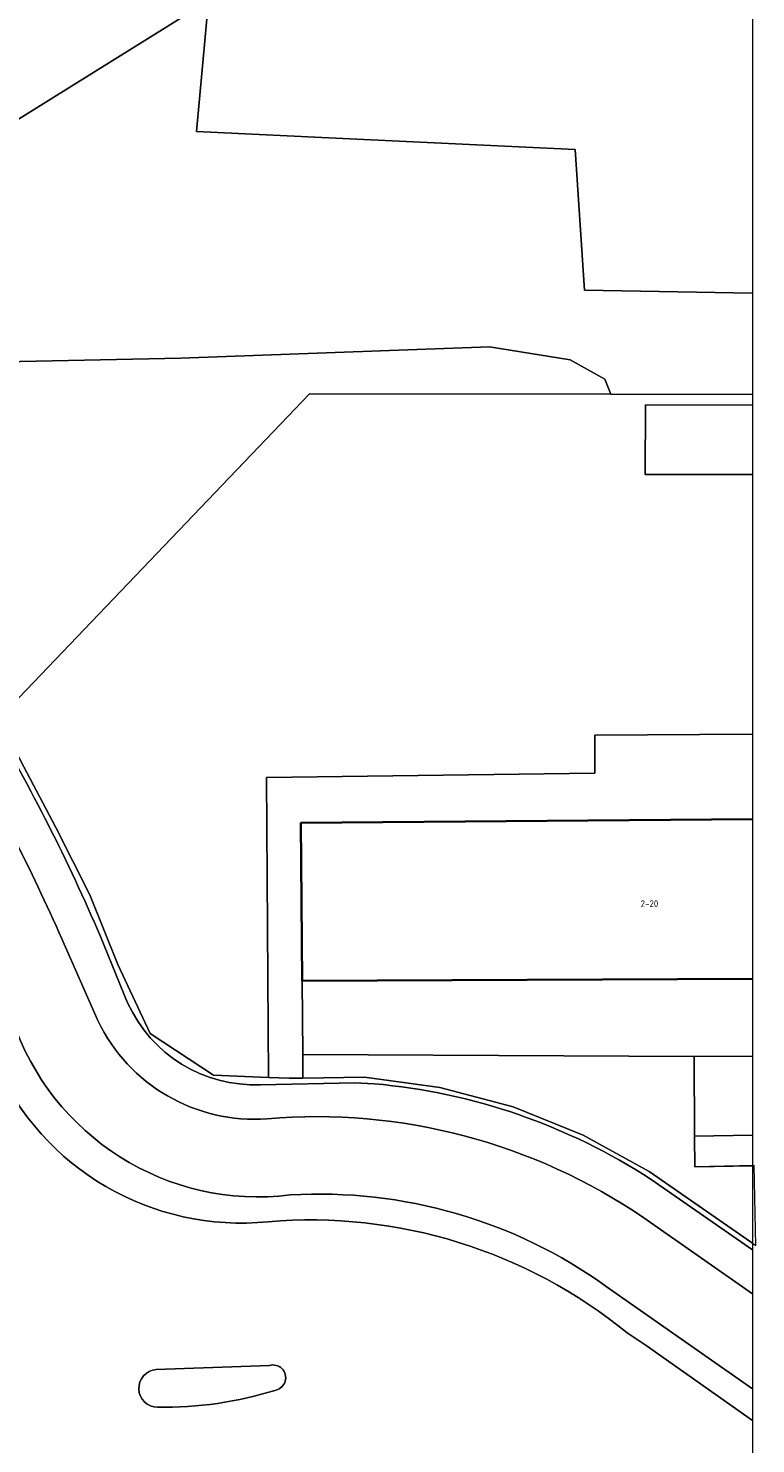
# Model space of a CAD drawing. Header units: metres. Extents: x 154991 to 155595, y 461305 to 461800.
# Tile 60 of 88: x 155546 to 155585, y 461479 to 461554. Entities that reach past the tile are written whole.
import ezdxf
from ezdxf.enums import TextEntityAlignment as Align

# ---------------------------------------------------------------- set-up
doc = ezdxf.new("R2010")
doc.units = ezdxf.units.M
for name, color, linetype, lineweight in [('B-WE-GR-BEPLANTING_CULTUUR_BOSPLANTSOEN-GV', 90, 'Continuous', 18), ('B-WE-GR-BEPLANTING_CULTUUR_HEESTERS-GV', 90, 'Continuous', 18), ('B-WE-GR-GROENVOORZIENING-GV', 80, 'Continuous', 18), ('B-WE-GR-HAAG-GV', 90, 'Continuous', 13), ('B-WE-IE-TERREINAFSCHEIDING_KUNSTMATIG_MUUR-G', 90, 'IE-TERREINAFSCHEIDING_KUNSTMATIG-SO', 18), ('B-WE-OG-BEBOUWING-GV', 7, 'Continuous', 35), ('B-WE-OG-BEBOUWING-T18', 10, 'Continuous', 18), ('B-WE-OG-TERREIN_BEGROEID-GV', 7, 'Continuous', 18), ('B-WE-OG-TERREIN_ERF-GV', 7, 'Continuous', 18), ('B-WE-VH-VERHARDING_ASFALT-GV', 252, 'Continuous', 18), ('B-WE-VH-VERHARDING_BETONSTRAATSTEEN-GV', 7, 'Continuous', 18), ('B-WE-VH-VERHARDING_TEGEL-GV', 252, 'Continuous', 18)]:
    doc.layers.add(name, color=color, linetype=linetype, lineweight=lineweight)
doc.layers.add('X-XX-AL-HULPLIJN-G', color=210, linetype='Continuous', lineweight=18, plot=False)
doc.styles.add('NLCS-ISO-M200-T18', font='NLCS-ISO.ttf', dxfattribs={"height": 0.36})
doc.linetypes.add('IE-TERREINAFSCHEIDING_KUNSTMATIG-SO', pattern='A,4,[82,NLCS.SHX,S=0.75,R=90,X=0,Y=0],4,-2', length=10)

msp = doc.modelspace()

# ---------------------------------------------------------------- linework, layer by layer
at = {"layer": 'B-WE-GR-BEPLANTING_CULTUUR_BOSPLANTSOEN-GV', "flags": 128}
msp.add_lwpolyline([(155584.678, 461540.309), (155575.79, 461540.469), (155575.299, 461547.925), (155562.998, 461548.507), (155555.242, 461548.866), (155555.888, 461555.793), (155542.291, 461547.337), (155539.082, 461551.621), (155534.452, 461540.982), (155530.883, 461541.022), (155529, 461540.653), (155530.31, 461538.728), (155530.327, 461538.702), (155532.924, 461537.744), (155538.271, 461536.615), (155545.908, 461536.682), (155554.418, 461536.868), (155570.763, 461537.469), (155575.022, 461536.782), (155576.87, 461535.745), (155577.182, 461534.957), (155584.678, 461534.938)], dxfattribs=at)
at = {"layer": 'B-WE-GR-BEPLANTING_CULTUUR_HEESTERS-GV'}
for points in [[(155544.285, 461517.834, -0.031955), (155550.168, 461506.224)], [(155551.605, 461502.712, 0.306359), (155558.636, 461498.374)], [(155564.646, 461498.423, -0.122856), (155579.321, 461493.35)]]:
    msp.add_lwpolyline(points, format="xyb", dxfattribs=at)
at = {"layer": 'B-WE-GR-BEPLANTING_CULTUUR_HEESTERS-GV', "flags": 128}
for points in [[(155584.678, 461489.97), (155579.212, 461493.77), (155575.715, 461495.704), (155572.013, 461497.207), (155568.137, 461498.218), (155564.15, 461498.765), (155560.881, 461498.723), (155560.16, 461498.714), (155559.064, 461498.76), (155556.154, 461498.881), (155552.794, 461501.077), (155551.091, 461504.748), (155549.596, 461508.427), (155547.811, 461512.002), (155545.936, 461515.54)], [(155550.168, 461506.224), (155551.605, 461502.712)], [(155558.636, 461498.374), (155563.634, 461498.471), (155564.646, 461498.423)], [(155579.321, 461493.35), (155584.678, 461489.63)]]:
    msp.add_lwpolyline(points, dxfattribs=at)
at = {"layer": 'B-WE-GR-GROENVOORZIENING-GV'}
for points in [[(155560.215, 461492.53, -0.35759), (155545.502, 461501.833)], [(155544.593, 461499.553, 0.325157), (155559.047, 461491.113)], [(155576.941, 461487.689, 0.172249), (155560.215, 461492.53)], [(155559.047, 461491.113, -0.194863), (155578.055, 461485.221)]]:
    msp.add_lwpolyline(points, format="xyb", dxfattribs=at)
at = {"layer": 'B-WE-GR-GROENVOORZIENING-GV', "flags": 128}
for points in [[(155584.678, 461482.267), (155576.941, 461487.689)], [(155578.055, 461485.221), (155579.048, 461484.551), (155584.678, 461480.589)]]:
    msp.add_lwpolyline(points, dxfattribs=at)
at = {"layer": 'B-WE-GR-HAAG-GV'}
for points in [[(155560.215, 461492.53, -0.35759), (155545.502, 461501.833)], [(155544.593, 461499.553, 0.325157), (155559.047, 461491.113)], [(155576.941, 461487.689, 0.172249), (155560.215, 461492.53)], [(155559.047, 461491.113, -0.194863), (155578.055, 461485.221)]]:
    msp.add_lwpolyline(points, format="xyb", dxfattribs=at)
at = {"layer": 'B-WE-GR-HAAG-GV', "flags": 128}
for points in [[(155584.678, 461482.267), (155576.941, 461487.689)], [(155578.055, 461485.221), (155579.048, 461484.551), (155584.678, 461480.589)]]:
    msp.add_lwpolyline(points, dxfattribs=at)
at = {"layer": 'B-WE-IE-TERREINAFSCHEIDING_KUNSTMATIG_MUUR-G', "flags": 128}
for points in [[(155544.673, 461517.675), (155545.936, 461515.54), (155547.811, 461512.002), (155549.596, 461508.427), (155551.091, 461504.748), (155552.794, 461501.077), (155556.154, 461498.881), (155559.064, 461498.76)], [(155559.064, 461498.76), (155560.16, 461498.714), (155560.881, 461498.723)], [(155560.881, 461498.723), (155564.15, 461498.765), (155568.137, 461498.218), (155572.013, 461497.207), (155575.715, 461495.704), (155579.212, 461493.77), (155584.85, 461489.851)]]:
    msp.add_lwpolyline(points, dxfattribs=at)
at = {"layer": 'B-WE-OG-BEBOUWING-GV', "flags": 128}
msp.add_lwpolyline([(155584.678, 461512.436), (155560.777, 461512.241), (155560.841, 461503.868), (155584.678, 461503.988)], dxfattribs=at)
at = {"layer": 'B-WE-OG-TERREIN_BEGROEID-GV', "flags": 128}
msp.add_lwpolyline([(155577.182, 461534.957), (155576.87, 461535.745), (155575.022, 461536.782), (155570.763, 461537.469), (155554.418, 461536.868), (155545.908, 461536.682), (155538.271, 461536.615), (155532.924, 461537.744), (155530.327, 461538.702), (155532.589, 461535.491), (155534.99, 461532.271), (155537.297, 461529.005), (155539.569, 461525.721), (155541.772, 461522.363), (155543.905, 461518.973), (155544.673, 461517.675), (155561.236, 461534.969)], close=True, dxfattribs=at)
at = {"layer": 'B-WE-OG-TERREIN_ERF-GV', "flags": 128}
for points in [[(155536.654, 461554.865), (155539.082, 461551.621), (155542.291, 461547.337), (155555.888, 461555.793), (155555.242, 461548.866), (155562.998, 461548.507), (155575.299, 461547.925), (155575.79, 461540.469), (155584.678, 461540.309)], [(155584.678, 461534.938), (155577.182, 461534.957), (155561.236, 461534.969), (155544.673, 461517.675), (155545.936, 461515.54), (155547.811, 461512.002), (155549.596, 461508.427), (155551.091, 461504.748), (155552.794, 461501.077), (155556.154, 461498.881), (155559.064, 461498.76), (155558.955, 461514.648), (155576.339, 461514.873), (155576.331, 461516.894), (155584.678, 461516.936)], [(155584.678, 461530.691), (155579.005, 461530.696), (155579.024, 461534.388), (155584.678, 461534.379)], [(155584.678, 461503.988), (155560.841, 461503.868), (155560.871, 461499.971), (155581.602, 461499.86), (155584.678, 461499.892)], [(155584.678, 461499.892), (155581.602, 461499.86), (155581.61, 461495.649), (155584.678, 461495.698)]]:
    msp.add_lwpolyline(points, dxfattribs=at)
msp.add_lwpolyline([(155581.61, 461495.649), (155581.602, 461499.86), (155560.871, 461499.971), (155560.881, 461498.723), (155564.15, 461498.765), (155568.137, 461498.218), (155572.013, 461497.207), (155575.715, 461495.704), (155579.212, 461493.77), (155584.85, 461489.851), (155584.772, 461494.085), (155581.636, 461494.028)], close=True, dxfattribs=at)
at = {"layer": 'B-WE-VH-VERHARDING_ASFALT-GV'}
for points in [[(155548.122, 461506.102, 0.029398), (155542.654, 461516.77)], [(155545.502, 461501.833, 0.35759), (155560.215, 461492.53)], [(155558.997, 461496.571, -0.309457), (155550.029, 461501.766)], [(155559.047, 461491.113, -0.325157), (155544.593, 461499.553)], [(155578.933, 461491.315, 0.172753), (155558.997, 461496.571)], [(155560.215, 461492.53, -0.172249), (155576.941, 461487.689)], [(155578.055, 461485.221, 0.194863), (155559.047, 461491.113)], [(155553.188, 461481.283, -0.955921), (155553.113, 461483.28)], [(155559.118, 461483.499, -1.016939), (155559.46, 461482.197)], [(155559.46, 461482.197, -0.08037), (155553.188, 461481.283)]]:
    msp.add_lwpolyline(points, format="xyb", dxfattribs=at)
at = {"layer": 'B-WE-VH-VERHARDING_ASFALT-GV', "flags": 128}
for points in [[(155550.029, 461501.766), (155548.122, 461506.102)], [(155584.678, 461487.285), (155578.933, 461491.315)], [(155576.941, 461487.689), (155584.678, 461482.267)], [(155584.678, 461480.589), (155579.048, 461484.551), (155578.055, 461485.221)], [(155553.113, 461483.28), (155559.118, 461483.499)]]:
    msp.add_lwpolyline(points, dxfattribs=at)
at = {"layer": 'B-WE-VH-VERHARDING_BETONSTRAATSTEEN-GV'}
for points in [[(155553.113, 461483.28, 0.955921), (155553.188, 461481.283)], [(155559.46, 461482.197, 1.016939), (155559.118, 461483.499)], [(155553.188, 461481.283, 0.08037), (155559.46, 461482.197)]]:
    msp.add_lwpolyline(points, format="xyb", dxfattribs=at)
at = {"layer": 'B-WE-VH-VERHARDING_BETONSTRAATSTEEN-GV', "flags": 128}
msp.add_lwpolyline([(155559.118, 461483.499), (155553.113, 461483.28)], dxfattribs=at)
at = {"layer": 'B-WE-VH-VERHARDING_TEGEL-GV', "flags": 128}
for points in [[(155584.678, 461534.379), (155579.024, 461534.388), (155579.005, 461530.696), (155584.678, 461530.691)], [(155584.678, 461516.936), (155576.331, 461516.894), (155576.339, 461514.873), (155558.955, 461514.648), (155559.064, 461498.76), (155560.16, 461498.714), (155560.881, 461498.723), (155560.871, 461499.971), (155560.841, 461503.868), (155560.777, 461512.241), (155584.678, 461512.436)], [(155551.605, 461502.712), (155550.168, 461506.224)], [(155548.122, 461506.102), (155550.029, 461501.766)], [(155564.646, 461498.423), (155563.634, 461498.471), (155558.636, 461498.374)], [(155584.678, 461495.698), (155581.61, 461495.649), (155581.636, 461494.028), (155584.678, 461494.083)], [(155584.678, 461489.63), (155579.321, 461493.35)], [(155578.933, 461491.315), (155584.678, 461487.285)]]:
    msp.add_lwpolyline(points, dxfattribs=at)
at = {"layer": 'B-WE-VH-VERHARDING_TEGEL-GV'}
for points in [[(155550.168, 461506.224, 0.031955), (155544.285, 461517.834)], [(155542.654, 461516.77, -0.029398), (155548.122, 461506.102)], [(155558.636, 461498.374, -0.306359), (155551.605, 461502.712)], [(155550.029, 461501.766, 0.309457), (155558.997, 461496.571)], [(155579.321, 461493.35, 0.122856), (155564.646, 461498.423)], [(155558.997, 461496.571, -0.172753), (155578.933, 461491.315)]]:
    msp.add_lwpolyline(points, format="xyb", dxfattribs=at)
at = {"layer": 'X-XX-AL-HULPLIJN-G'}
msp.add_lwpolyline([(155584.678, 461304.911), (155002.41, 461304.911), (155002.41, 461797.142), (155584.678, 461797.142)], close=True, dxfattribs=at)

# ---------------------------------------------------------------- texts
at = {"layer": 'B-WE-OG-BEBOUWING-T18', "style": 'NLCS-ISO-M200-T18'}
msp.add_text('2-20', height=0.36, rotation=0.3, dxfattribs=at).set_placement((155579.227, 461507.961), align=Align.MIDDLE)

doc.saveas('drawing.dxf')
